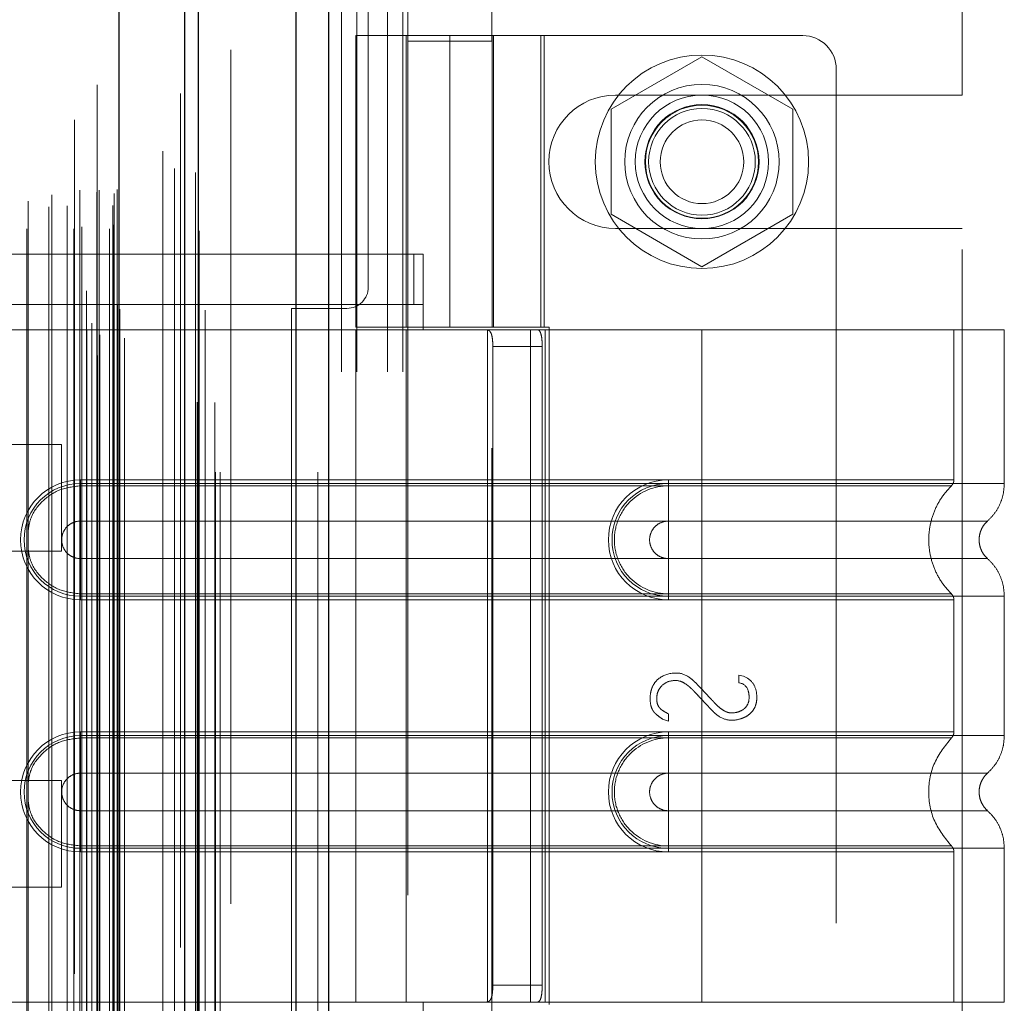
# Model space of a CAD drawing. Header units: inches. Extents: x 0.2 to 10.8, y 0.2 to 8.2.
# Tile 161 of 176: x 6.092 to 6.207, y 4.788 to 4.903. Entities that reach past the tile are written whole.
import ezdxf

# ---------------------------------------------------------------- set-up
doc = ezdxf.new("R2010")
doc.units = ezdxf.units.IN
doc.header["$MEASUREMENT"] = 0
doc.linetypes.add('HIDDEN', pattern=[0.075, 0.05, -0.025])
doc.layers.add('DIMENSIONS', color=140, linetype='Continuous')
doc.styles.add('SLDTEXTSTYLE0', font='TXT', dxfattribs={"width": 0.7})
doc.dimstyles.new('SLDDIMSTYLE0', dxfattribs={"dimtxt": 0.084961, "dimasz": 0.13, "dimexe": 0, "dimexo": 0.0625, "dimgap": 0.02124, "dimtad": 0, "dimtih": 1, "dimtoh": 1, "dimlfac": 20, "dimrnd": 1e-09, "dimzin": 12, "dimdsep": 46, "dimtxsty": 'SLDTEXTSTYLE0', "dimsah": 1, "dimcen": 0.09, "dimadec": 0, "dimazin": 3, "dimtfac": 1, "dimtofl": 0, "dimtmove": 0, "dimatfit": 3, "dimfxl": 0, "dimfrac": 2, "dimtolj": 1, "dimtzin": 12, "dimarcsym": 0})

# ---------------------------------------------------------------- blocks, each defined once
blk = doc.blocks.new('_D_20')
at = {"layer": 'DIMENSIONS'}
for p, q in [((6.07961, 4.99329), (5.63318, 4.99329)), ((5.75818, 4.99329), (5.75818, 4.1129)), ((5.56127, 3.95885), (5.53274, 3.95885)), ((5.53274, 3.95885), (5.53274, 3.82382)), ((5.95509, 3.95885), (5.98362, 3.95885)), ((5.98362, 3.95885), (5.98362, 3.82382)), ((5.53274, 3.82382), (5.56127, 3.82382)), ((5.98362, 3.82382), (5.95509, 3.82382)), ((5.75818, 2.86909), (5.75818, 3.8048)), ((6.07961, 2.86909), (5.63318, 2.86909))]:
    blk.add_line(p, q, dxfattribs=at)
for points in [[(5.75818, 4.99329), (5.73818, 4.86329), (5.77818, 4.86329)], [(5.75818, 2.86909), (5.77818, 2.99909), (5.73818, 2.99909)]]:
    blk.add_solid(points, dxfattribs=at)
at = {"layer": 'DIMENSIONS', "char_height": 0.083333, "attachment_point": 1, "style": 'SLDTEXTSTYLE0'}
for s, insert in [('42.48', (5.59661, 4.0853)), ('1079.1', (5.56127, 3.93125))]:
    blk.add_mtext(s, dxfattribs=dict(at, insert=insert))
blk = doc.blocks.new('_D_21')
at = {"layer": 'DIMENSIONS'}
for p, q in [((6.06126, 5.06244), (5.21876, 5.06244)), ((5.34376, 5.06244), (5.34376, 4.69676)), ((5.14684, 4.56663), (5.11831, 4.56663)), ((5.11831, 4.56663), (5.11831, 4.4316)), ((5.54067, 4.56663), (5.5692, 4.56663)), ((5.5692, 4.56663), (5.5692, 4.4316)), ((5.11831, 4.4316), (5.14684, 4.4316)), ((5.5692, 4.4316), (5.54067, 4.4316)), ((5.34376, 2.79989), (5.34376, 4.27755)), ((6.06126, 2.79989), (5.21876, 2.79989))]:
    blk.add_line(p, q, dxfattribs=at)
for points in [[(5.34376, 5.06244), (5.32376, 4.93244), (5.36376, 4.93244)], [(5.34376, 2.79989), (5.36376, 2.92989), (5.32376, 2.92989)]]:
    blk.add_solid(points, dxfattribs=at)
at = {"layer": 'DIMENSIONS', "char_height": 0.083333, "attachment_point": 1, "style": 'SLDTEXTSTYLE0'}
for s, insert in [('45.25', (5.18218, 4.69307)), ('1149.4', (5.14684, 4.53902)), ('OPENING', (5.08172, 4.38497))]:
    blk.add_mtext(s, dxfattribs=dict(at, insert=insert))

msp = doc.modelspace()

# ---------------------------------------------------------------- linework, layer by layer
at = {"color": 7, "linetype": 'Continuous', "lineweight": 25}
for p, q in [((6.1281092, 5.1179369), (6.1281092, 2.7504393)), ((6.1242908, 2.7504393), (6.1242908, 5.1172288)), ((6.1112636, 2.7504393), (6.1112636, 5.1116893)), ((6.1128452, 2.7504393), (6.1128452, 5.1118446)), ((6.1035818, 2.7661102), (6.1035818, 5.0962751))]:
    msp.add_line(p, q, dxfattribs=at)
at = {"color": 7, "linetype": 'HIDDEN', "lineweight": 18}
for p, q in [((6.1281092, 5.1179369), (6.1281092, 2.7504393)), ((6.1281092, 2.7504393), (6.1281092, 5.1179369)), ((6.1281092, 2.7504393), (6.1281092, 5.1179369)), ((6.1242908, 2.7504393), (6.1242908, 5.1172288)), ((6.1268364, 2.7504393), (6.1268364, 5.1172288)), ((6.1268364, 2.7504393), (6.1268364, 5.1172288)), ((6.1128452, 2.7504393), (6.1128452, 5.1118446)), ((6.1148636, 2.7504393), (6.1148636, 5.1116893)), ((6.1153908, 2.7504393), (6.1153908, 5.1118446)), ((6.1153908, 2.7504393), (6.1153908, 5.1118446)), ((6.1126927, 2.758628), (6.1126927, 5.1037573)), ((6.1010465, 2.7641098), (6.1010465, 5.0982755)), ((6.1010465, 2.7641098), (6.1010465, 5.0982755)), ((6.1009958, 5.0958191), (6.1009958, 2.7665662)), ((6.1013016, 2.7665123), (6.1013016, 5.095873)), ((6.1042069, 2.7661102), (6.1042069, 5.0962751)), ((6.0997638, 2.767151), (6.0997638, 5.0952343)), ((6.1003592, 2.7679039), (6.1003592, 5.0944819)), ((6.1107395, 5.0947766), (6.1107395, 2.7676083)), ((6.1033561, 2.769979), (6.1033561, 5.0924063)), ((6.1033561, 2.769979), (6.1033561, 5.0924063)), ((6.1036271, 2.7694008), (6.1036271, 5.0929845)), ((6.1036432, 2.7695266), (6.1036432, 5.0928586)), ((6.1136571, 2.7694263), (6.1136571, 5.0929537)), ((6.0983251, 5.0916893), (6.0983251, 2.7706986)), ((6.0997452, 2.7716793), (6.0997452, 5.090706)), ((6.1086776, 5.0880172), (6.1086776, 2.7743669)), ((6.0927473, 2.7789208), (6.0927473, 5.0834644)), ((6.0956705, 5.0829228), (6.0956705, 2.7794607)), ((6.0982497, 2.7789208), (6.0982497, 5.0834644)), ((6.0989536, 5.0834644), (6.0989536, 2.7789208)), ((6.0989536, 2.7789208), (6.0989536, 5.0834644)), ((6.0992036, 2.7791708), (6.0992036, 5.0832144)), ((6.1009536, 5.0832144), (6.1009536, 2.7791708)), ((6.1012036, 2.7789208), (6.1012036, 5.0834644)), ((6.1012036, 5.0834644), (6.1012036, 2.7789208)), ((6.1024478, 2.7789208), (6.1024478, 5.0834644)), ((6.1024478, 2.7789208), (6.1024478, 5.0834644)), ((6.1029536, 2.7794208), (6.1029536, 5.0829644)), ((6.1029536, 2.7794208), (6.1029536, 5.0829644)), ((6.1129545, 2.7786923), (6.1129545, 5.0836944)), ((6.0953421, 2.781498), (6.0953421, 5.0808873)), ((6.0953421, 2.781498), (6.0953421, 5.0808873)), ((6.0974751, 2.7816456), (6.0974751, 5.0807388)), ((6.1028069, 5.0816676), (6.1028069, 2.7807176)), ((6.0929085, 2.7821633), (6.0929085, 5.0802264)), ((6.1029958, 2.7830688), (6.1029958, 5.0793165)), ((6.1029958, 2.7830688), (6.1029958, 5.0793165)), ((6.1033241, 2.7835326), (6.1033241, 5.0788527)), ((6.1033241, 2.7835326), (6.1033241, 5.0788527)), ((6.1100393, 2.7859869), (6.1100393, 5.0763984)), ((6.1125196, 2.7855196), (6.1125196, 5.0768449)), ((6.1166636, 2.7998893), (6.1166636, 5.0624393)), ((6.1166636, 2.7998893), (6.1166636, 5.0624393)), ((6.1166636, 2.7998893), (6.1166636, 5.0624393)), ((6.1166636, 2.7998893), (6.1166636, 5.0624393)), ((6.1327636, 4.8721143), (6.1327636, 5.0624393)), ((6.1296136, 4.6621893), (6.1296136, 4.9932893)), ((6.1296136, 4.6621893), (6.1296136, 4.9932893)), ((6.1314136, 4.6621893), (6.1314136, 4.9932893)), ((6.1350136, 4.6621893), (6.1350136, 4.9932893)), ((6.1368136, 4.6621893), (6.1368136, 4.9932893)), ((6.1368136, 4.6621893), (6.1368136, 4.9932893)), ((6.2023636, 4.8946018), (6.2023636, 4.9439455)), ((6.1374148, 4.9107444), (6.1374148, 4.9009019)), ((6.1472573, 4.9009019), (6.1472573, 4.9107444)), ((6.1313124, 4.9015633), (6.1533597, 4.9015633)), ((6.1313124, 4.9015633), (6.1313124, 4.8674097)), ((6.1372179, 4.9015633), (6.1372179, 4.8674097)), ((6.1472573, 4.9009019), (6.1374148, 4.9009019)), ((6.1374148, 4.9009019), (6.1374148, 4.7532641)), ((6.142336, 4.9015633), (6.142336, 4.8674097)), ((6.142336, 4.8674097), (6.142336, 4.9015633)), ((6.1472573, 4.7532641), (6.1472573, 4.9009019)), ((6.1472797, 4.9015633), (6.1472797, 4.8674097)), ((6.1474541, 4.8674097), (6.1474541, 4.9015633)), ((6.152984, 4.8674097), (6.152984, 4.9015633)), ((6.1836746, 4.9015633), (6.1533597, 4.9015633)), ((6.1533597, 4.8674097), (6.1533597, 4.9015633)), ((6.1718636, 4.8990868), (6.1612136, 4.892938)), ((6.1825136, 4.892938), (6.1718636, 4.8990868)), ((6.1876116, 4.8976263), (6.1876116, 4.7578625)), ((6.1617386, 4.8946018), (6.2023636, 4.8946018)), ((6.1612136, 4.892938), (6.1612136, 4.8806405)), ((6.1825136, 4.8806405), (6.1825136, 4.892938)), ((6.1612136, 4.8806405), (6.1718636, 4.8744917)), ((6.1718636, 4.8744917), (6.1825136, 4.8806405)), ((6.1617386, 4.8789768), (6.2023636, 4.8789768)), ((6.2023636, 4.7765018), (6.2023636, 4.8789768)), ((6.1381106, 4.8759727), (6.0838985, 4.8759727)), ((6.1381106, 4.8700672), (6.1381106, 4.8759727)), ((6.1381106, 4.8759727), (6.1391864, 4.8759727)), ((6.1391864, 4.8700672), (6.1391864, 4.8759727)), ((6.1381106, 4.8700672), (6.0838985, 4.8700672)), ((6.1237636, 4.8696143), (6.1302636, 4.8696143)), ((6.1237636, 4.7858643), (6.1237636, 4.8696143)), ((6.1391864, 4.8700672), (6.1381106, 4.8700672)), ((6.1391864, 4.8700672), (6.1391864, 4.8671145)), ((6.1391864, 4.8671145), (6.0852494, 4.8671145)), ((6.1391864, 4.8671145), (6.0852494, 4.8671145)), ((6.1533597, 4.8674097), (6.1313124, 4.8674097)), ((6.1391864, 4.8671145), (6.1313124, 4.8671145)), ((6.1313124, 4.8671145), (6.1313124, 4.7883743)), ((6.1372179, 4.8671145), (6.1372179, 4.7883743)), ((6.1718636, 4.8671145), (6.1391864, 4.8671145)), ((6.1467228, 4.8671145), (6.1467228, 4.7883743)), ((6.1517844, 4.8671145), (6.1517844, 4.7883743)), ((6.1533597, 4.8674097), (6.1539683, 4.8674097)), ((6.1534716, 4.8671145), (6.1534716, 4.7883743)), ((6.1534716, 4.8671145), (6.1534716, 4.7883743)), ((6.1539683, 4.8674097), (6.1539683, 4.788079)), ((6.1718636, 4.8671145), (6.1718636, 4.8491104)), ((6.2072967, 4.8671145), (6.1718636, 4.8671145)), ((6.1718636, 4.8671145), (6.1718636, 4.8491104)), ((6.1718636, 4.8671145), (6.1718636, 4.8495368)), ((6.1718636, 4.8671145), (6.1718636, 4.8495368)), ((6.2013911, 4.8495368), (6.2013911, 4.8671145)), ((6.2072967, 4.8491104), (6.2072967, 4.8671145)), ((6.1473544, 4.865146), (6.1473544, 4.7903428)), ((6.1531449, 4.865146), (6.1473544, 4.865146)), ((6.1531449, 4.865146), (6.1531449, 4.7903428)), ((6.0968069, 4.8536759), (6.0733694, 4.8536759)), ((6.0968069, 4.8411759), (6.0968069, 4.8536759)), ((6.0990289, 4.8495368), (6.1718636, 4.8495368)), ((6.0990289, 4.8495368), (6.0990289, 4.8488345)), ((6.0990289, 4.8491104), (6.1718636, 4.8491104)), ((6.0990289, 4.8491104), (6.0990289, 4.8447055)), ((6.0990289, 4.8488345), (6.1718636, 4.8488345)), ((6.1718636, 4.8495368), (6.1679266, 4.8495368)), ((6.1679266, 4.8495368), (6.1679266, 4.8488345)), ((6.1679266, 4.8491104), (6.1679266, 4.8447055)), ((6.1718636, 4.8491104), (6.1679266, 4.8491104)), ((6.1718636, 4.8488345), (6.1679266, 4.8488345)), ((6.0990289, 4.8447055), (6.1718636, 4.8447055)), ((6.1718636, 4.8447055), (6.1679266, 4.8447055)), ((6.0733694, 4.8411759), (6.0968069, 4.8411759)), ((6.0990289, 4.8359059), (6.0990289, 4.8403108)), ((6.1718636, 4.8403108), (6.0990289, 4.8403108)), ((6.1679266, 4.8403108), (6.1718636, 4.8403108)), ((6.1679266, 4.8359059), (6.1679266, 4.8403108)), ((6.0990289, 4.8354795), (6.0990289, 4.8361818)), ((6.1718636, 4.8361818), (6.0990289, 4.8361818)), ((6.1718636, 4.8359059), (6.0990289, 4.8359059)), ((6.1679266, 4.8361818), (6.1718636, 4.8361818)), ((6.1679266, 4.8354795), (6.1679266, 4.8361818)), ((6.1679266, 4.8359059), (6.1718636, 4.8359059)), ((6.1718636, 4.8359059), (6.1718636, 4.8195829)), ((6.1718636, 4.8359059), (6.1718636, 4.8195829)), ((6.2072967, 4.8195829), (6.2072967, 4.8359059)), ((6.1718636, 4.8354795), (6.0990289, 4.8354795)), ((6.1679266, 4.8354795), (6.1718636, 4.8354795)), ((6.1718636, 4.8354795), (6.1718636, 4.8200093)), ((6.1718636, 4.8354795), (6.1718636, 4.8200093)), ((6.2013911, 4.8200093), (6.2013911, 4.8354795)), ((6.1761777, 4.8266694), (6.176735, 4.8265252)), ((6.1761777, 4.8257758), (6.1761777, 4.8266694)), ((6.1679341, 4.8221248), (6.1679341, 4.8212793)), ((6.1679341, 4.8212793), (6.1672423, 4.8215099)), ((6.0990289, 4.8200093), (6.1718636, 4.8200093)), ((6.0990289, 4.8200093), (6.0990289, 4.819307)), ((6.1679266, 4.8200093), (6.1679266, 4.819307)), ((6.1718636, 4.8200093), (6.1679266, 4.8200093)), ((6.0990289, 4.8195829), (6.1718636, 4.8195829)), ((6.0990289, 4.8195829), (6.0990289, 4.8151779)), ((6.0990289, 4.819307), (6.1718636, 4.819307)), ((6.1679266, 4.8195829), (6.1679266, 4.8151779)), ((6.1718636, 4.8195829), (6.1679266, 4.8195829)), ((6.1718636, 4.819307), (6.1679266, 4.819307)), ((6.0990289, 4.8151779), (6.1718636, 4.8151779)), ((6.1718636, 4.8151779), (6.1679266, 4.8151779)), ((6.0968069, 4.8143259), (6.0733694, 4.8143259)), ((6.0968069, 4.8018259), (6.0968069, 4.8143259)), ((6.0990289, 4.8063783), (6.0990289, 4.8107833)), ((6.1718636, 4.8107833), (6.0990289, 4.8107833)), ((6.1679266, 4.8107833), (6.1718636, 4.8107833)), ((6.1679266, 4.8063783), (6.1679266, 4.8107833)), ((6.0990289, 4.8059519), (6.0990289, 4.8066542)), ((6.1718636, 4.8066542), (6.0990289, 4.8066542)), ((6.1718636, 4.8063783), (6.0990289, 4.8063783)), ((6.1718636, 4.8059519), (6.0990289, 4.8059519)), ((6.1679266, 4.8066542), (6.1718636, 4.8066542)), ((6.1679266, 4.8059519), (6.1679266, 4.8066542)), ((6.1679266, 4.8063783), (6.1718636, 4.8063783)), ((6.1679266, 4.8059519), (6.1718636, 4.8059519)), ((6.1718636, 4.8063783), (6.1718636, 4.7883743)), ((6.1718636, 4.8063783), (6.1718636, 4.7883743)), ((6.1718636, 4.8059519), (6.1718636, 4.7883743)), ((6.1718636, 4.8059519), (6.1718636, 4.7883743)), ((6.2013911, 4.7883743), (6.2013911, 4.8059519)), ((6.2072967, 4.7883743), (6.2072967, 4.8063783)), ((6.0733694, 4.8018259), (6.0968069, 4.8018259)), ((6.1473544, 4.7903428), (6.1531449, 4.7903428)), ((6.0852494, 4.7883743), (6.1391864, 4.7883743)), ((6.0852494, 4.7883743), (6.1391864, 4.7883743)), ((6.1391864, 4.7883743), (6.1313124, 4.7883743)), ((6.1391864, 4.7883743), (6.1391864, 4.7854215)), ((6.1718636, 4.7883743), (6.1391864, 4.7883743)), ((6.2072967, 4.7883743), (6.1718636, 4.7883743))]:
    msp.add_line(p, q, dxfattribs=at)
at = {"color": 7, "linetype": 'HIDDEN', "lineweight": 18, "flags": 128}
for points in [[(6.114797, 2.7585835), (6.1147973, 3.9219052), (6.114797, 5.1037916)], [(6.114797, 2.7585918), (6.1147972, 3.9074807), (6.114797, 5.1037913)], [(6.1136571, 2.7694195), (6.1136572, 3.9555367), (6.1136571, 5.092967)], [(6.1129545, 2.7786929), (6.1129549, 3.8837586), (6.1129545, 5.0836934)], [(6.1086849, 5.0826716), (6.1086848, 3.9549027), (6.1086849, 2.7797148)], [(6.1086849, 5.0826696), (6.1086848, 3.9404556), (6.1086849, 2.7797097)]]:
    msp.add_lwpolyline(points, dxfattribs=at)
at = {"color": 7, "linetype": 'HIDDEN', "lineweight": 18}
for centre, radius in [((6.1718636, 4.8867893), 0.0125), ((6.1718636, 4.8867995), 0.0090551), ((6.1718636, 4.8867893), 0.0078125), ((6.1718636, 4.8867995), 0.0066929), ((6.1718636, 4.8867893), 0.006625), ((6.1718636, 4.8867893), 0.00625), ((6.1718636, 4.8867893), 0.0048975)]:
    msp.add_circle(centre, radius, dxfattribs=at)
for centre, radius, start, end in [((6.1836746, 4.8976263), 0.003937, 0, 90), ((6.1617386, 4.8867893), 0.0078125, 90, 270), ((6.1302636, 4.8721143), 0.0025, 270, 0), ((6.0990289, 4.8425082), 0.0070287, 90, 270), ((6.0990289, 4.8425082), 0.0066023, 90, 270), ((6.1679266, 4.8425082), 0.0070287, 90, 270), ((6.1679266, 4.8425082), 0.0066023, 90, 270), ((6.0990289, 4.8129806), 0.0070287, 90, 270), ((6.1679266, 4.8129806), 0.0070287, 90, 270), ((6.0990289, 4.8129806), 0.0066023, 90, 270), ((6.1679266, 4.8129806), 0.0066023, 90, 270)]:
    msp.add_arc(centre, radius, start, end, dxfattribs=at)
for points, knots in [([(6.1465817, 4.8671145), (6.1467291, 4.8671145), (6.146857, 4.867069), (6.147066, 4.8668802), (6.1471459, 4.8667366), (6.1472616, 4.8663739), (6.1472987, 4.8661523), (6.1473446, 4.865672), (6.1473544, 4.8654101), (6.1473544, 4.865146)], [0, 0, 0, 0, 0.25, 0.25, 0.5, 0.5, 0.75, 0.75, 1, 1, 1, 1]), ([(6.1531449, 4.865146), (6.1531449, 4.8654067), (6.1531351, 4.8656627), (6.1530934, 4.8661405), (6.1530613, 4.8663593), (6.1529709, 4.8667224), (6.1529115, 4.8668686), (6.152767, 4.8670634), (6.1526806, 4.8671145), (6.1525845, 4.8671145)], [0, 0, 0, 0, 0.25, 0.25, 0.5, 0.5, 0.75, 0.75, 1, 1, 1, 1]), ([(6.0929085, 4.8435437), (6.0929726, 4.8440148), (6.0931486, 4.8453093), (6.0944664, 4.847081), (6.0965381, 4.8485505), (6.0981987, 4.8487399), (6.0990289, 4.8488345)], [0, 0, 0, 0, 0.16020075, 0.44013383, 0.72006692, 1, 1, 1, 1]), ([(6.1679266, 4.8488345), (6.1662637, 4.8488512), (6.1638051, 4.8478014), (6.1619297, 4.8449919), (6.1614354, 4.8425082), (6.1619297, 4.8400244), (6.1638051, 4.8372149), (6.1662637, 4.8361651), (6.1679266, 4.8361818)], [6.28318531, 6.28318531, 6.28318531, 6.28318531, 7.06858347, 7.46128255, 7.85398163, 8.24668072, 8.6393798, 9.42477796, 9.42477796, 9.42477796, 9.42477796]), ([(6.1718636, 4.8495368), (6.1763745, 4.8495368), (6.1840969, 4.8495368), (6.1936504, 4.8495368), (6.199854, 4.8495368), (6.2021598, 4.8495368), (6.199854, 4.8495368), (6.1936504, 4.8495368), (6.1840969, 4.8495368), (6.1763745, 4.8495368), (6.1718636, 4.8495368)], [4.71239975, 4.71239975, 4.71239975, 4.71239975, 5.17054869, 5.49779793, 5.89049701, 6.2831961, 6.67589519, 7.06859428, 7.39584352, 7.85399245, 7.85399245, 7.85399245, 7.85399245]), ([(6.1718636, 4.8491104), (6.1741827, 4.8491104), (6.1765017, 4.8491104), (6.1810508, 4.8491104), (6.1832807, 4.8491104), (6.1875658, 4.8491104), (6.1896209, 4.8491104), (6.1934774, 4.8491104), (6.1952787, 4.8491104), (6.1985584, 4.8491104), (6.2000367, 4.8491104), (6.2026135, 4.8491104), (6.203712, 4.8491104), (6.205487, 4.8491104), (6.2061634, 4.8491104), (6.2070683, 4.8491104), (6.2072967, 4.8491104), (6.2072967, 4.8491104), (6.2070683, 4.8491104), (6.2061634, 4.8491104), (6.205487, 4.8491104), (6.203712, 4.8491104), (6.2026135, 4.8491104), (6.2000367, 4.8491104), (6.1985584, 4.8491104), (6.1952787, 4.8491104), (6.1934774, 4.8491104), (6.1896209, 4.8491104), (6.1875658, 4.8491104), (6.1832807, 4.8491104), (6.1810508, 4.8491104), (6.1765017, 4.8491104), (6.1741827, 4.8491104), (6.1718636, 4.8491104)], [0, 0, 0, 0, 0.0625, 0.0625, 0.125, 0.125, 0.1875, 0.1875, 0.25, 0.25, 0.3125, 0.3125, 0.375, 0.375, 0.4375, 0.4375, 0.5, 0.5, 0.5625, 0.5625, 0.625, 0.625, 0.6875, 0.6875, 0.75, 0.75, 0.8125, 0.8125, 0.875, 0.875, 0.9375, 0.9375, 1, 1, 1, 1]), ([(6.1718636, 4.8491104), (6.1718636, 4.8483067), (6.1718636, 4.8466216), (6.1718636, 4.8452385), (6.1718636, 4.844705)], [0.052118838, 0.052118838, 0.052118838, 0.052118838, 0.500001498, 0.948006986, 0.948006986, 0.948006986, 0.948006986]), ([(6.1718636, 4.8491104), (6.1718636, 4.8482818), (6.1718636, 4.8474536), (6.1718636, 4.845941), (6.1718636, 4.8452574), (6.1718636, 4.8447055)], [0, 0, 0, 0, 0.5, 0.5, 1, 1, 1, 1]), ([(6.1718636, 4.8488345), (6.1756909, 4.8488345), (6.1795146, 4.8488346), (6.1865857, 4.8488346), (6.1898291, 4.8488346), (6.1952382, 4.8488346), (6.1974068, 4.8488347), (6.2003343, 4.8488347), (6.2010963, 4.8488347), (6.2010954, 4.8488347), (6.2003353, 4.8488348), (6.1974062, 4.8488348), (6.1952391, 4.8488348), (6.189829, 4.8488348), (6.186586, 4.8488348), (6.1795148, 4.8488349), (6.1756914, 4.8488349), (6.1718636, 4.8488349)], [0, 0, 0, 0, 0.125, 0.125, 0.25, 0.25, 0.375, 0.375, 0.5, 0.5, 0.625, 0.625, 0.75, 0.75, 0.875, 0.875, 1, 1, 1, 1]), ([(6.1718636, 4.8361818), (6.1718636, 4.8378207), (6.1718636, 4.8425082), (6.1718636, 4.8471956), (6.1718636, 4.8488345)], [0.027131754, 0.027131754, 0.027131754, 0.027131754, 0.5, 0.972868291, 0.972868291, 0.972868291, 0.972868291]), ([(6.201157, 4.8361228), (6.200752, 4.8365595), (6.199942, 4.8374326), (6.1991008, 4.8390221), (6.198564, 4.8407268), (6.1983795, 4.8425082), (6.198564, 4.8442895), (6.1991008, 4.8459942), (6.199942, 4.8475837), (6.200752, 4.8484568), (6.201157, 4.8488935)], [0, 0, 0, 0, 0.12508578, 0.25012635, 0.37515545, 0.5, 0.62484455, 0.74987365, 0.87491422, 1, 1, 1, 1]), ([(6.2010965, 4.8488345), (6.2011402, 4.8488822), (6.2012284, 4.8489786), (6.201319, 4.8491541), (6.2013808, 4.8493417), (6.2013878, 4.8494722), (6.2013912, 4.8495368)], [0, 0, 0, 0, 0.24757689, 0.49999997, 0.75242307, 1, 1, 1, 1]), ([(6.2053241, 4.844705), (6.2056133, 4.8449966), (6.2061981, 4.8455862), (6.206817, 4.8466809), (6.2072214, 4.8478716), (6.2072718, 4.8487005), (6.2072967, 4.8491104)], [0, 0, 0, 0, 0.24726675, 0.49999688, 0.75272841, 1, 1, 1, 1]), ([(6.0990289, 4.8403108), (6.0987413, 4.8403108), (6.0984538, 4.840368), (6.0979223, 4.8405882), (6.0976786, 4.840751), (6.0972718, 4.8411578), (6.0971089, 4.8414015), (6.0968888, 4.841933), (6.0968316, 4.8422205), (6.0968316, 4.8427958), (6.0968888, 4.8430833), (6.0971089, 4.8436148), (6.0972718, 4.8438585), (6.0976786, 4.8442653), (6.0979223, 4.8444282), (6.0984538, 4.8446483), (6.0987413, 4.8447055), (6.0990289, 4.8447055)], [0, 0, 0, 0, 0.125, 0.125, 0.25, 0.25, 0.375, 0.375, 0.5, 0.5, 0.625, 0.625, 0.75, 0.75, 0.875, 0.875, 1, 1, 1, 1]), ([(6.1679266, 4.8447055), (6.167639, 4.8447055), (6.1673514, 4.8446483), (6.16682, 4.8444282), (6.1665762, 4.8442653), (6.1661694, 4.8438585), (6.1660066, 4.8436148), (6.1657864, 4.8430833), (6.1657292, 4.8427958), (6.1657292, 4.8422205), (6.1657864, 4.841933), (6.1660066, 4.8414015), (6.1661694, 4.8411578), (6.1665762, 4.840751), (6.16682, 4.8405882), (6.1673514, 4.840368), (6.167639, 4.8403108), (6.1679266, 4.8403108)], [0, 0, 0, 0, 0.125, 0.125, 0.25, 0.25, 0.375, 0.375, 0.5, 0.5, 0.625, 0.625, 0.75, 0.75, 0.875, 0.875, 1, 1, 1, 1]), ([(6.1718636, 4.844705), (6.1768258, 4.844705), (6.1854733, 4.844705), (6.1963469, 4.844705), (6.2035395, 4.844705), (6.2062164, 4.844705), (6.2035395, 4.844705), (6.1963469, 4.844705), (6.1854733, 4.844705), (6.1768258, 4.844705), (6.1718636, 4.844705)], [4.71241411, 4.71241411, 4.71241411, 4.71241411, 5.15721613, 5.48839216, 5.88580339, 6.28321463, 6.68062587, 7.0780371, 7.40921314, 7.85401516, 7.85401516, 7.85401516, 7.85401516]), ([(6.2053462, 4.8402916), (6.2051982, 4.8404391), (6.2049018, 4.8407345), (6.2045907, 4.8412854), (6.2043904, 4.8418815), (6.2043206, 4.8425082), (6.2043904, 4.8431348), (6.2045907, 4.843731), (6.2049018, 4.8442818), (6.2051982, 4.8445772), (6.2053462, 4.8447247)], [0, 0, 0, 0, 0.124832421, 0.249939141, 0.375105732, 0.5, 0.624894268, 0.750060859, 0.875167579, 1, 1, 1, 1]), ([(6.0990289, 4.8361818), (6.0981987, 4.8362764), (6.0965381, 4.8364658), (6.0944664, 4.8379353), (6.0931486, 4.839707), (6.0929726, 4.8410015), (6.0929085, 4.8414727)], [0, 0, 0, 0, 0.27993308, 0.55986617, 0.83979925, 1, 1, 1, 1]), ([(6.1718636, 4.8403113), (6.1768258, 4.8403113), (6.1854733, 4.8403113), (6.1963469, 4.8403113), (6.2035395, 4.8403113), (6.2062164, 4.8403113), (6.2035395, 4.8403113), (6.1963469, 4.8403113), (6.1854733, 4.8403113), (6.1768258, 4.8403113), (6.1718636, 4.8403113)], [4.71236405, 4.71236405, 4.71236405, 4.71236405, 5.15716608, 5.48834211, 5.88575335, 6.2831646, 6.68057584, 7.07798708, 7.40916311, 7.85396503, 7.85396503, 7.85396503, 7.85396503]), ([(6.1718636, 4.8359059), (6.1718636, 4.8367096), (6.1718636, 4.8383947), (6.1718636, 4.8397778), (6.1718636, 4.8403113)], [0.052118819, 0.052118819, 0.052118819, 0.052118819, 0.500001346, 0.948007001, 0.948007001, 0.948007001, 0.948007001]), ([(6.1718636, 4.8359059), (6.1718636, 4.8367345), (6.1718636, 4.8375627), (6.1718636, 4.8390753), (6.1718636, 4.8397589), (6.1718636, 4.8403108)], [0, 0, 0, 0, 0.5, 0.5, 1, 1, 1, 1]), ([(6.2072967, 4.8359059), (6.2072718, 4.8363158), (6.2072214, 4.8371447), (6.206817, 4.8383355), (6.2061981, 4.8394301), (6.2056133, 4.8400198), (6.2053241, 4.8403113)], [0, 0, 0, 0, 0.24727159, 0.50000312, 0.75273325, 1, 1, 1, 1]), ([(6.1718636, 4.8361814), (6.1756914, 4.8361814), (6.1795148, 4.8361814), (6.186586, 4.8361815), (6.189829, 4.8361815), (6.1952391, 4.8361815), (6.1974062, 4.8361815), (6.2003353, 4.8361816), (6.2010954, 4.8361816), (6.2010963, 4.8361816), (6.2003343, 4.8361816), (6.1974068, 4.8361817), (6.1952382, 4.8361817), (6.1898291, 4.8361817), (6.1865857, 4.8361817), (6.1795146, 4.8361817), (6.1756909, 4.8361818), (6.1718636, 4.8361818)], [0, 0, 0, 0, 0.125, 0.125, 0.25, 0.25, 0.375, 0.375, 0.5, 0.5, 0.625, 0.625, 0.75, 0.75, 0.875, 0.875, 1, 1, 1, 1]), ([(6.1718636, 4.8359059), (6.1741827, 4.8359059), (6.1765017, 4.8359059), (6.1810508, 4.8359059), (6.1832807, 4.8359059), (6.1875658, 4.8359059), (6.1896209, 4.8359059), (6.1934774, 4.8359059), (6.1952787, 4.8359059), (6.1985584, 4.8359059), (6.2000367, 4.8359059), (6.2026135, 4.8359059), (6.203712, 4.8359059), (6.205487, 4.8359059), (6.2061634, 4.8359059), (6.2070683, 4.8359059), (6.2072967, 4.8359059), (6.2072967, 4.8359059), (6.2070683, 4.8359059), (6.2061634, 4.8359059), (6.205487, 4.8359059), (6.203712, 4.8359059), (6.2026135, 4.8359059), (6.2000367, 4.8359059), (6.1985584, 4.8359059), (6.1952787, 4.8359059), (6.1934774, 4.8359059), (6.1896209, 4.8359059), (6.1875658, 4.8359059), (6.1832807, 4.8359059), (6.1810508, 4.8359059), (6.1765017, 4.8359059), (6.1741827, 4.8359059), (6.1718636, 4.8359059)], [0, 0, 0, 0, 0.0625, 0.0625, 0.125, 0.125, 0.1875, 0.1875, 0.25, 0.25, 0.3125, 0.3125, 0.375, 0.375, 0.4375, 0.4375, 0.5, 0.5, 0.5625, 0.5625, 0.625, 0.625, 0.6875, 0.6875, 0.75, 0.75, 0.8125, 0.8125, 0.875, 0.875, 0.9375, 0.9375, 1, 1, 1, 1]), ([(6.2013912, 4.8354795), (6.2013878, 4.8355441), (6.2013808, 4.8356746), (6.201319, 4.8358622), (6.2012284, 4.8360377), (6.2011402, 4.8361341), (6.2010965, 4.8361818)], [0, 0, 0, 0, 0.247576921, 0.500000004, 0.752423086, 1, 1, 1, 1]), ([(6.1718636, 4.8354795), (6.1763745, 4.8354795), (6.1840969, 4.8354795), (6.1936504, 4.8354795), (6.199854, 4.8354795), (6.2021598, 4.8354795), (6.199854, 4.8354795), (6.1936504, 4.8354795), (6.1840969, 4.8354795), (6.1763745, 4.8354795), (6.1718636, 4.8354795)], [4.71239001, 4.71239001, 4.71239001, 4.71239001, 5.17053895, 5.49778819, 5.89048727, 6.28318636, 6.67588545, 7.06858454, 7.39583378, 7.85398272, 7.85398272, 7.85398272, 7.85398272]), ([(6.1672423, 4.8215099), (6.1670329, 4.8216584), (6.1666848, 4.8219141), (6.1663919, 4.8221695), (6.1662966, 4.8222637), (6.1661067, 4.8225213), (6.1658855, 4.8229706), (6.1657413, 4.8238393), (6.1658713, 4.8249341), (6.1662699, 4.825772), (6.1672045, 4.8266597), (6.1681516, 4.8269096), (6.1689045, 4.8269096)], [0, 0, 0, 0, 0.0625, 0.125, 0.15625, 0.1875, 0.25, 0.375, 0.5, 0.625, 0.75, 1, 1, 1, 1]), ([(6.1689045, 4.8269096), (6.169393, 4.8269096), (6.1700033, 4.8266957), (6.170725, 4.8261463), (6.1712325, 4.8256614), (6.1716847, 4.825164), (6.1722884, 4.8245402), (6.1727563, 4.8240454), (6.1731258, 4.8236536), (6.1732707, 4.8234955), (6.1736604, 4.8230872), (6.1740449, 4.8227518), (6.1746578, 4.8223302), (6.1753176, 4.8221962), (6.175999, 4.8223006), (6.1764722, 4.8224858), (6.1768054, 4.8227027), (6.1772517, 4.8231782), (6.1774073, 4.8237529), (6.1773793, 4.8244536), (6.1771972, 4.8252922), (6.1767389, 4.8256823), (6.1761777, 4.8257758)], [0, 0, 0, 0, 0.125, 0.15625, 0.1875, 0.25, 0.3125, 0.375, 0.40625, 0.421875, 0.4375, 0.46875, 0.5, 0.5625, 0.625, 0.6875, 0.71875, 0.75, 0.8125, 0.84375, 0.875, 1, 1, 1, 1]), ([(6.176735, 4.8265252), (6.177172, 4.8263553), (6.1778631, 4.8258603), (6.1782611, 4.8248887), (6.1783156, 4.8238286), (6.1781777, 4.8231066), (6.1778851, 4.8225164), (6.1773442, 4.821986), (6.1769349, 4.8217428), (6.1762457, 4.8214675), (6.1752144, 4.8212843), (6.174178, 4.8215725), (6.1734841, 4.822107), (6.1732064, 4.8223578), (6.1729477, 4.8226258), (6.1728149, 4.8227689), (6.1725295, 4.8230721), (6.1721508, 4.8234774), (6.1716807, 4.823979), (6.1713014, 4.8243826), (6.1710137, 4.8246859), (6.1708816, 4.8248261), (6.170627, 4.8250889), (6.1703402, 4.8253485), (6.1698781, 4.8256991), (6.1691082, 4.8260961), (6.1680598, 4.8260153), (6.1673013, 4.8256485), (6.1667256, 4.8248749), (6.1665458, 4.824221), (6.1665605, 4.823444), (6.1667682, 4.8229641), (6.1670599, 4.8226544), (6.1672743, 4.8225031), (6.1676344, 4.8222838), (6.1679341, 4.8221248)], [0, 0, 0, 0, 0.0625, 0.125, 0.15625, 0.1875, 0.21875, 0.25, 0.28125, 0.3125, 0.375, 0.4375, 0.453125, 0.46875, 0.4765625, 0.484375, 0.5, 0.53125, 0.5625, 0.59375, 0.609375, 0.6171875, 0.625, 0.640625, 0.65625, 0.6875, 0.75, 0.8125, 0.84375, 0.875, 0.90625, 0.9375, 0.953125, 0.96875, 1, 1, 1, 1]), ([(6.1718636, 4.8200093), (6.1762155, 4.8200093), (6.1838003, 4.8200093), (6.1933613, 4.8200093), (6.1997241, 4.8200093), (6.2021678, 4.8200093), (6.1999439, 4.8200093), (6.1937568, 4.8200093), (6.1841701, 4.8200093), (6.1764016, 4.8200093), (6.1718636, 4.8200093)], [4.71239469, 4.71239469, 4.71239469, 4.71239469, 5.154448, 5.48366074, 5.87871603, 6.27377131, 6.6688266, 7.06388188, 7.39309462, 7.85399245, 7.85399245, 7.85399245, 7.85399245]), ([(6.2010932, 4.8193038), (6.2011376, 4.8193519), (6.2012273, 4.819449), (6.2013191, 4.8196265), (6.2013814, 4.8198164), (6.2013879, 4.8199485), (6.2013911, 4.8200138)], [0, 0, 0, 0, 0.247524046, 0.49999994, 0.752475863, 1, 1, 1, 1]), ([(6.0929085, 4.8140161), (6.0929726, 4.8144873), (6.0931486, 4.8157818), (6.0944664, 4.8175535), (6.0965381, 4.819023), (6.0981987, 4.8192123), (6.0990289, 4.819307)], [0, 0, 0, 0, 0.16020075, 0.44013383, 0.72006692, 1, 1, 1, 1]), ([(6.1679266, 4.819307), (6.1662637, 4.8193236), (6.1638051, 4.8182739), (6.1619297, 4.8154644), (6.1614354, 4.8129806), (6.1619297, 4.8104968), (6.1638051, 4.8076873), (6.1662637, 4.8066376), (6.1679266, 4.8066542)], [6.28318531, 6.28318531, 6.28318531, 6.28318531, 7.06858347, 7.46128255, 7.85398163, 8.24668072, 8.6393798, 9.42477796, 9.42477796, 9.42477796, 9.42477796]), ([(6.1718636, 4.8195829), (6.1741827, 4.8195829), (6.1765017, 4.8195829), (6.1810508, 4.8195829), (6.1832807, 4.8195829), (6.1875658, 4.8195829), (6.1896209, 4.8195829), (6.1934774, 4.8195829), (6.1952787, 4.8195829), (6.1985584, 4.8195829), (6.2000367, 4.8195829), (6.2026135, 4.8195829), (6.203712, 4.8195829), (6.205487, 4.8195829), (6.2061634, 4.8195829), (6.2070683, 4.8195829), (6.2072967, 4.8195829), (6.2072967, 4.8195829), (6.2070683, 4.8195829), (6.2061634, 4.8195829), (6.205487, 4.8195829), (6.203712, 4.8195829), (6.2026135, 4.8195829), (6.2000367, 4.8195829), (6.1985584, 4.8195829), (6.1952787, 4.8195829), (6.1934774, 4.8195829), (6.1896209, 4.8195829), (6.1875658, 4.8195829), (6.1832807, 4.8195829), (6.1810508, 4.8195829), (6.1765017, 4.8195829), (6.1741827, 4.8195829), (6.1718636, 4.8195829)], [0, 0, 0, 0, 0.0625, 0.0625, 0.125, 0.125, 0.1875, 0.1875, 0.25, 0.25, 0.3125, 0.3125, 0.375, 0.375, 0.4375, 0.4375, 0.5, 0.5, 0.5625, 0.5625, 0.625, 0.625, 0.6875, 0.6875, 0.75, 0.75, 0.8125, 0.8125, 0.875, 0.875, 0.9375, 0.9375, 1, 1, 1, 1]), ([(6.1718636, 4.8195829), (6.1718636, 4.8187791), (6.1718636, 4.817094), (6.1718636, 4.8157109), (6.1718636, 4.8151774)], [0.052118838, 0.052118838, 0.052118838, 0.052118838, 0.500001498, 0.948006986, 0.948006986, 0.948006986, 0.948006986]), ([(6.1718636, 4.8195829), (6.1718636, 4.8187542), (6.1718636, 4.817926), (6.1718636, 4.8164134), (6.1718636, 4.8157298), (6.1718636, 4.8151779)], [0, 0, 0, 0, 0.5, 0.5, 1, 1, 1, 1]), ([(6.1718636, 4.819307), (6.1730816, 4.819307), (6.1743765, 4.819307), (6.1771116, 4.819307), (6.1785521, 4.819307), (6.1815455, 4.819307), (6.1830989, 4.819307), (6.1862481, 4.819307), (6.1878442, 4.819307), (6.1909624, 4.819307), (6.192484, 4.819307), (6.1952927, 4.819307), (6.1965783, 4.819307), (6.1987362, 4.819307), (6.1996065, 4.819307), (6.2007874, 4.819307), (6.2010964, 4.819307), (6.2010964, 4.819307), (6.2007874, 4.819307), (6.1996065, 4.819307), (6.1987362, 4.819307), (6.1965783, 4.819307), (6.1952927, 4.819307), (6.192484, 4.819307), (6.1909624, 4.819307), (6.1878442, 4.819307), (6.1862481, 4.819307), (6.1830989, 4.819307), (6.1815455, 4.819307), (6.1785521, 4.819307), (6.1771116, 4.819307), (6.1743765, 4.819307), (6.1730816, 4.819307), (6.1718636, 4.819307)], [0, 0, 0, 0, 0.0625, 0.0625, 0.125, 0.125, 0.1875, 0.1875, 0.25, 0.25, 0.3125, 0.3125, 0.375, 0.375, 0.4375, 0.4375, 0.5, 0.5, 0.5625, 0.5625, 0.625, 0.625, 0.6875, 0.6875, 0.75, 0.75, 0.8125, 0.8125, 0.875, 0.875, 0.9375, 0.9375, 1, 1, 1, 1]), ([(6.2010964, 4.8066542), (6.2003582, 4.8075779), (6.1988831, 4.8094237), (6.1982201, 4.8129806), (6.1988831, 4.8165375), (6.2003582, 4.8183833), (6.2010964, 4.819307)], [0, 0, 0, 0, 0.25021398, 0.5, 0.74978602, 1, 1, 1, 1]), ([(6.2053241, 4.8151774), (6.2056133, 4.815469), (6.2061981, 4.8160586), (6.206817, 4.8171533), (6.2072214, 4.818344), (6.2072718, 4.8191729), (6.2072967, 4.8195829)], [0, 0, 0, 0, 0.24726675, 0.49999688, 0.75272841, 1, 1, 1, 1]), ([(6.0990289, 4.8107833), (6.0987413, 4.8107833), (6.0984538, 4.8108405), (6.0979223, 4.8110606), (6.0976786, 4.8112235), (6.0972718, 4.8116302), (6.0971089, 4.811874), (6.0968888, 4.8124054), (6.0968316, 4.812693), (6.0968316, 4.8132682), (6.0968888, 4.8135557), (6.0971089, 4.8140872), (6.0972718, 4.814331), (6.0976786, 4.8147377), (6.0979223, 4.8149006), (6.0984538, 4.8151207), (6.0987413, 4.8151779), (6.0990289, 4.8151779)], [0, 0, 0, 0, 0.125, 0.125, 0.25, 0.25, 0.375, 0.375, 0.5, 0.5, 0.625, 0.625, 0.75, 0.75, 0.875, 0.875, 1, 1, 1, 1]), ([(6.1679266, 4.8151779), (6.167639, 4.8151779), (6.1673514, 4.8151207), (6.16682, 4.8149006), (6.1665762, 4.8147377), (6.1661694, 4.814331), (6.1660066, 4.8140872), (6.1657864, 4.8135557), (6.1657292, 4.8132682), (6.1657292, 4.812693), (6.1657864, 4.8124054), (6.1660066, 4.811874), (6.1661694, 4.8116302), (6.1665762, 4.8112235), (6.16682, 4.8110606), (6.1673514, 4.8108405), (6.167639, 4.8107833), (6.1679266, 4.8107833)], [0, 0, 0, 0, 0.125, 0.125, 0.25, 0.25, 0.375, 0.375, 0.5, 0.5, 0.625, 0.625, 0.75, 0.75, 0.875, 0.875, 1, 1, 1, 1]), ([(6.1718636, 4.8151774), (6.1768258, 4.8151774), (6.1854733, 4.8151774), (6.1963469, 4.8151774), (6.2035395, 4.8151774), (6.2062164, 4.8151774), (6.2035395, 4.8151774), (6.1963469, 4.8151774), (6.1854733, 4.8151774), (6.1768258, 4.8151774), (6.1718636, 4.8151774)], [4.71241411, 4.71241411, 4.71241411, 4.71241411, 5.15721613, 5.48839216, 5.88580339, 6.28321463, 6.68062587, 7.0780371, 7.40921314, 7.85401516, 7.85401516, 7.85401516, 7.85401516]), ([(6.205324, 4.8107837), (6.2051791, 4.8109309), (6.2048891, 4.8112256), (6.2045851, 4.8117716), (6.2043893, 4.8123614), (6.2043211, 4.8129806), (6.2043893, 4.8135998), (6.2045851, 4.8141896), (6.2048891, 4.8147356), (6.2051791, 4.8150303), (6.205324, 4.8151775)], [0, 0, 0, 0, 0.12483631, 0.24994818, 0.37510977, 0.5, 0.62489023, 0.75005182, 0.87516369, 1, 1, 1, 1]), ([(6.0990289, 4.8066542), (6.0981987, 4.8067489), (6.0965381, 4.8069382), (6.0944664, 4.8084077), (6.0931486, 4.8101794), (6.0929726, 4.8114739), (6.0929085, 4.8119451)], [0, 0, 0, 0, 0.279933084, 0.559866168, 0.839799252, 1, 1, 1, 1]), ([(6.1718636, 4.8107838), (6.1768258, 4.8107838), (6.1854733, 4.8107838), (6.1963469, 4.8107838), (6.2035395, 4.8107838), (6.2062164, 4.8107838), (6.2035395, 4.8107838), (6.1963469, 4.8107838), (6.1854733, 4.8107838), (6.1768258, 4.8107838), (6.1718636, 4.8107838)], [4.71236405, 4.71236405, 4.71236405, 4.71236405, 5.15716608, 5.48834211, 5.88575335, 6.2831646, 6.68057584, 7.07798708, 7.40916311, 7.85396514, 7.85396514, 7.85396514, 7.85396514]), ([(6.1718636, 4.8063783), (6.1718636, 4.807182), (6.1718636, 4.8088672), (6.1718636, 4.8102503), (6.1718636, 4.8107838)], [0.052118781, 0.052118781, 0.052118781, 0.052118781, 0.500001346, 0.948006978, 0.948006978, 0.948006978, 0.948006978]), ([(6.1718636, 4.8063783), (6.1718636, 4.807207), (6.1718636, 4.8080352), (6.1718636, 4.8095477), (6.1718636, 4.8102313), (6.1718636, 4.8107833)], [0, 0, 0, 0, 0.5, 0.5, 1, 1, 1, 1]), ([(6.2072967, 4.8063783), (6.2072718, 4.8067883), (6.2072214, 4.8076172), (6.206817, 4.8088079), (6.2061981, 4.8099026), (6.2056133, 4.8104922), (6.2053241, 4.8107838)], [0, 0, 0, 0, 0.24727159, 0.50000312, 0.75273325, 1, 1, 1, 1]), ([(6.1718636, 4.8066542), (6.1730816, 4.8066542), (6.1743765, 4.8066542), (6.1771116, 4.8066542), (6.1785521, 4.8066542), (6.1815455, 4.8066542), (6.1830989, 4.8066542), (6.1862481, 4.8066542), (6.1878442, 4.8066542), (6.1909624, 4.8066542), (6.192484, 4.8066542), (6.1952927, 4.8066542), (6.1965783, 4.8066542), (6.1987362, 4.8066542), (6.1996065, 4.8066542), (6.2007874, 4.8066542), (6.2010964, 4.8066542), (6.2010964, 4.8066542), (6.2007874, 4.8066542), (6.1996065, 4.8066542), (6.1987362, 4.8066542), (6.1965783, 4.8066542), (6.1952927, 4.8066542), (6.192484, 4.8066542), (6.1909624, 4.8066542), (6.1878442, 4.8066542), (6.1862481, 4.8066542), (6.1830989, 4.8066542), (6.1815455, 4.8066542), (6.1785521, 4.8066542), (6.1771116, 4.8066542), (6.1743765, 4.8066542), (6.1730816, 4.8066542), (6.1718636, 4.8066542)], [0, 0, 0, 0, 0.0625, 0.0625, 0.125, 0.125, 0.1875, 0.1875, 0.25, 0.25, 0.3125, 0.3125, 0.375, 0.375, 0.4375, 0.4375, 0.5, 0.5, 0.5625, 0.5625, 0.625, 0.625, 0.6875, 0.6875, 0.75, 0.75, 0.8125, 0.8125, 0.875, 0.875, 0.9375, 0.9375, 1, 1, 1, 1]), ([(6.1718636, 4.8063783), (6.1741827, 4.8063783), (6.1765017, 4.8063783), (6.1810508, 4.8063783), (6.1832807, 4.8063783), (6.1875658, 4.8063783), (6.1896209, 4.8063783), (6.1934774, 4.8063783), (6.1952787, 4.8063783), (6.1985584, 4.8063783), (6.2000367, 4.8063783), (6.2026135, 4.8063783), (6.203712, 4.8063783), (6.205487, 4.8063783), (6.2061634, 4.8063783), (6.2070683, 4.8063783), (6.2072967, 4.8063783), (6.2072967, 4.8063783), (6.2070683, 4.8063783), (6.2061634, 4.8063783), (6.205487, 4.8063783), (6.203712, 4.8063783), (6.2026135, 4.8063783), (6.2000367, 4.8063783), (6.1985584, 4.8063783), (6.1952787, 4.8063783), (6.1934774, 4.8063783), (6.1896209, 4.8063783), (6.1875658, 4.8063783), (6.1832807, 4.8063783), (6.1810508, 4.8063783), (6.1765017, 4.8063783), (6.1741827, 4.8063783), (6.1718636, 4.8063783)], [0, 0, 0, 0, 0.0625, 0.0625, 0.125, 0.125, 0.1875, 0.1875, 0.25, 0.25, 0.3125, 0.3125, 0.375, 0.375, 0.4375, 0.4375, 0.5, 0.5, 0.5625, 0.5625, 0.625, 0.625, 0.6875, 0.6875, 0.75, 0.75, 0.8125, 0.8125, 0.875, 0.875, 0.9375, 0.9375, 1, 1, 1, 1]), ([(6.1718636, 4.8059519), (6.1764016, 4.8059519), (6.1841701, 4.8059519), (6.1937568, 4.8059519), (6.1999439, 4.8059519), (6.2021678, 4.8059519), (6.1997241, 4.8059519), (6.1933613, 4.8059519), (6.1838003, 4.8059519), (6.1762155, 4.8059519), (6.1718636, 4.8059519)], [4.71239001, 4.71239001, 4.71239001, 4.71239001, 5.17328784, 5.50250058, 5.89755587, 6.29261115, 6.68766644, 7.08272172, 7.41193446, 7.85398778, 7.85398778, 7.85398778, 7.85398778]), ([(6.2013911, 4.8059474), (6.2013879, 4.8060127), (6.2013814, 4.8061448), (6.2013191, 4.8063347), (6.2012273, 4.8065122), (6.2011376, 4.8066093), (6.2010932, 4.8066574)], [0, 0, 0, 0, 0.24752413, 0.50000004, 0.75247594, 1, 1, 1, 1]), ([(6.1473544, 4.7903428), (6.1473544, 4.7900787), (6.1473448, 4.7898193), (6.1472988, 4.7893368), (6.1472619, 4.789116), (6.1471464, 4.7887532), (6.1470661, 4.788609), (6.1468582, 4.7884206), (6.1467292, 4.7883743), (6.1465817, 4.7883743)], [0, 0, 0, 0, 0.25, 0.25, 0.5, 0.5, 0.75, 0.75, 1, 1, 1, 1]), ([(6.1525845, 4.7883743), (6.1526805, 4.7883743), (6.152766, 4.7884243), (6.1529115, 4.7886199), (6.1529706, 4.7887655), (6.1530611, 4.7891283), (6.1530934, 4.7893482), (6.1531349, 4.7898229), (6.1531449, 4.790082), (6.1531449, 4.7903428)], [0, 0, 0, 0, 0.25, 0.25, 0.5, 0.5, 0.75, 0.75, 1, 1, 1, 1])]:
    msp.add_open_spline(points, degree=3, knots=knots, dxfattribs=at)
for points in [[(6.0990289, 4.8488345), (6.0990289, 4.8480116), (6.0990289, 4.8460291), (6.0990289, 4.8436835), (6.0990289, 4.8425082)], [(6.1679266, 4.8425082), (6.1679266, 4.8436835), (6.1679266, 4.8460291), (6.1679266, 4.8480116), (6.1679266, 4.8488345)], [(6.1718636, 4.8495368), (6.1718636, 4.8492823), (6.1718636, 4.8490104), (6.1718636, 4.8488345)], [(6.1718636, 4.8495368), (6.1718636, 4.8492762), (6.1718636, 4.8490172), (6.1718636, 4.8488345)], [(6.1718636, 4.8361818), (6.1718636, 4.8378273), (6.1718636, 4.8425082), (6.1718636, 4.847189), (6.1718636, 4.8488345)], [(6.0990289, 4.8447055), (6.0990289, 4.8441563), (6.0990289, 4.8433322), (6.0990289, 4.8425082)], [(6.1679266, 4.8425082), (6.1679266, 4.8433322), (6.1679266, 4.8441563), (6.1679266, 4.8447055)], [(6.1718636, 4.8425082), (6.1718636, 4.8433322), (6.1718636, 4.8441563), (6.1718636, 4.8447055)], [(6.1718636, 4.8425082), (6.1718636, 4.8433323), (6.1718636, 4.8441564), (6.1718636, 4.8447051)], [(6.0990289, 4.8425082), (6.0990289, 4.8416841), (6.0990289, 4.84086), (6.0990289, 4.8403108)], [(6.0990289, 4.8425082), (6.0990289, 4.8413328), (6.0990289, 4.8389872), (6.0990289, 4.8370047), (6.0990289, 4.8361818)], [(6.1679266, 4.8361818), (6.1679266, 4.8370047), (6.1679266, 4.8389872), (6.1679266, 4.8413328), (6.1679266, 4.8425082)], [(6.1679266, 4.8403108), (6.1679266, 4.84086), (6.1679266, 4.8416841), (6.1679266, 4.8425082)], [(6.1718636, 4.8403108), (6.1718636, 4.84086), (6.1718636, 4.8416841), (6.1718636, 4.8425082)], [(6.1718636, 4.8403112), (6.1718636, 4.8408599), (6.1718636, 4.841684), (6.1718636, 4.8425082)], [(6.1718636, 4.8354795), (6.1718636, 4.8357402), (6.1718636, 4.8359992), (6.1718636, 4.8361818)], [(6.1718636, 4.8354795), (6.1718636, 4.8357341), (6.1718636, 4.8360059), (6.1718636, 4.8361818)], [(6.1718636, 4.8200093), (6.1718636, 4.8197547), (6.1718636, 4.8194828), (6.1718636, 4.8193069)], [(6.1718636, 4.8200093), (6.1718636, 4.8197486), (6.1718636, 4.8194896), (6.1718636, 4.819307)], [(6.0990289, 4.819307), (6.0990289, 4.818484), (6.0990289, 4.8165016), (6.0990289, 4.8141559), (6.0990289, 4.8129806)], [(6.1679266, 4.8129806), (6.1679266, 4.8141559), (6.1679266, 4.8165016), (6.1679266, 4.818484), (6.1679266, 4.819307)], [(6.1718636, 4.819307), (6.1718636, 4.817661), (6.1718636, 4.8129806), (6.1718636, 4.8083002), (6.1718636, 4.8066542)], [(6.1718636, 4.819307), (6.1718636, 4.8176615), (6.1718636, 4.8129806), (6.1718636, 4.8082997), (6.1718636, 4.8066542)], [(6.0990289, 4.8151779), (6.0990289, 4.8146287), (6.0990289, 4.8138047), (6.0990289, 4.8129806)], [(6.1679266, 4.8129806), (6.1679266, 4.8138047), (6.1679266, 4.8146287), (6.1679266, 4.8151779)], [(6.1718636, 4.8151779), (6.1718636, 4.8146287), (6.1718636, 4.8138047), (6.1718636, 4.8129806)], [(6.1718636, 4.8151775), (6.1718636, 4.8146289), (6.1718636, 4.8138047), (6.1718636, 4.8129806)], [(6.0990289, 4.8129806), (6.0990289, 4.8121565), (6.0990289, 4.8113325), (6.0990289, 4.8107833)], [(6.0990289, 4.8129806), (6.0990289, 4.8118053), (6.0990289, 4.8094596), (6.0990289, 4.8074771), (6.0990289, 4.8066542)], [(6.1679266, 4.8066542), (6.1679266, 4.8074771), (6.1679266, 4.8094596), (6.1679266, 4.8118053), (6.1679266, 4.8129806)], [(6.1679266, 4.8107833), (6.1679266, 4.8113325), (6.1679266, 4.8121565), (6.1679266, 4.8129806)], [(6.1718636, 4.8129806), (6.1718636, 4.8121565), (6.1718636, 4.8113323), (6.1718636, 4.8107837)], [(6.1718636, 4.8129806), (6.1718636, 4.8121565), (6.1718636, 4.8113325), (6.1718636, 4.8107833)], [(6.1718636, 4.8059519), (6.1718636, 4.8062067), (6.1718636, 4.8064787), (6.1718636, 4.8066547)], [(6.1718636, 4.8059519), (6.1718636, 4.8062126), (6.1718636, 4.8064716), (6.1718636, 4.8066542)]]:
    msp.add_open_spline(points, degree=3, dxfattribs=at)

# ---------------------------------------------------------------- dimensions: what is measured, and where the dimension line sits
at = {"layer": 'DIMENSIONS'}
dim = msp.add_linear_dim(base=(5.3437572, 2.7998893), p1=(6.1112636, 5.0624393), p2=(6.1112636, 2.7998893), angle=90, text='<>\\POPENING', dimstyle='SLDDIMSTYLE0', dxfattribs=at)
dim.commit()
dim.dimension.update_dxf_attribs({"geometry": '_D_21', "text_midpoint": (5.3437572, 4.4871535), "dimtype": 160})
dim = msp.add_linear_dim(base=(5.758181, 2.8690893), p1=(6.1296136, 4.9932893), p2=(6.1296136, 2.8690893), angle=90, dimstyle='SLDDIMSTYLE0', dxfattribs=at)
dim.commit()
dim.dimension.update_dxf_attribs({"geometry": '_D_20', "text_midpoint": (5.758181, 3.958854), "dimtype": 160})

doc.saveas('drawing.dxf')
